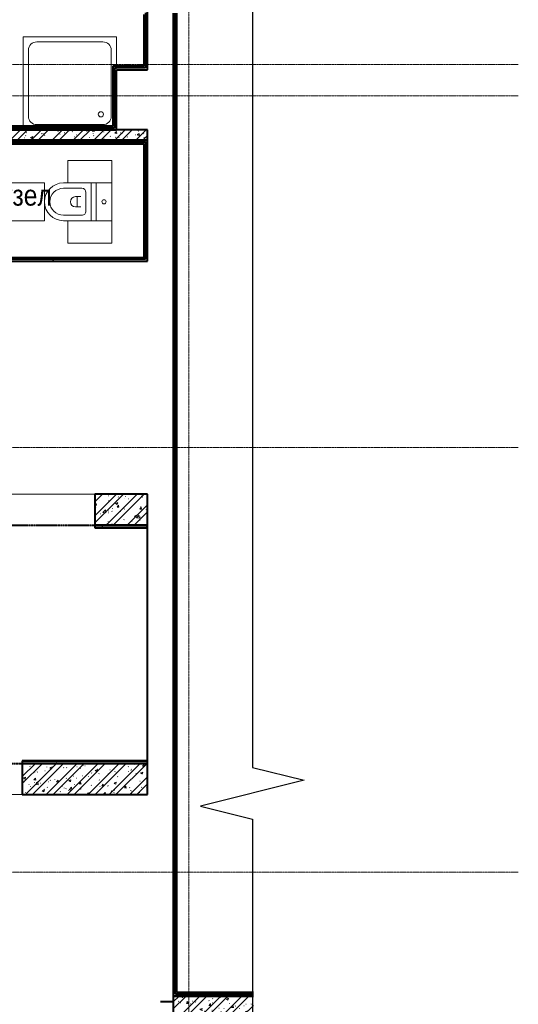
# Model space of a CAD drawing. Header units: millimetres. Extents: x 2030 to 93988, y -10431 to 40770.
# Tile 51 of 54: x 89169 to 93988, y 20922 to 30434. Entities that reach past the tile are written whole.
import ezdxf

# ---------------------------------------------------------------- set-up
doc = ezdxf.new("R2010")
doc.units = ezdxf.units.MM
for name, pattern in [('ADSK_Линия сетки', [25, 20, -2.5, 0, -2.5]), ('Линия сетки', [25, 20, -2.5, 0, -2.5]), ('Штрих_3_1_5_', [4.5, 3, -1.5]), ('Штриховая_ш3 п1_5', [4.5, 3, -1.5])]:
    doc.linetypes.add(name, pattern=pattern)
doc.layers.add('_Разделитель помещений_', color=4, linetype='Штриховая_ш3 п1_5', lineweight=40, true_color=0x00ffff)
for name, color, linetype, lineweight in [('Марки помещений', 7, 'Continuous', 20), ('Мебель', 7, 'Continuous', 18), ('Оси', 7, 'Continuous', 9), ('Перекрытия', 7, 'Continuous', 18), ('Сантехнические приборы', 7, 'Continuous', 18), ('Стены разрез', 7, 'Continuous', 40), ('Стены штриховка', 7, 'Continuous', 40)]:
    doc.layers.add(name, color=color, linetype=linetype, lineweight=lineweight)
doc.styles.add('Arial_3', font='arial.ttf', dxfattribs={"width": 0.85, "height": 200})
pattern_1 = [(50, (0, 0), (218.62117, -19.1268), [22.86, -251.46]), (355, (0, 0), (-42.29187, 229.2684), [18.288, -201.168]), (100.451, (18.22, -1.6), (176.33107, 210.13963), [19.428, -213.708]), (46.184, (0, 60.96), (325.29495, -50.45164), [34.29, -377.19]), (96.636, (27.1, 56.76), (284.883, 296.91266), [29.142, -320.562]), (351.184, (0, 60.96), (284.8858, 296.9107), [27.432, -301.752]), (21, (30.48, 45.72), (181.93753, -122.71832), [22.86, -251.46]), (326, (30.48, 45.72), (74.16223, 221.02618), [18.288, -201.168]), (71.451, (45.64, 35.5), (256.10035, 98.30526), [19.428, -213.708]), (37.5, (0, 0), (3.70639, 101.465895), [3.353, -195.377, 3.353, -200.863, -201.93]), (37.5, (0, 0), (3.70639, 101.465895), [-402.946, 3.353, -198.577]), (7.5, (0, 0), (80.18358, 120.21653), [3.353, -113.081, 3.353, -190.805, -76.962]), (7.5, (0, 0), (80.18358, 120.21653), [-310.591, 3.353, -73.609]), (327.5, (-67.97, 0), (162.708646, -6.87497), [3.353, -72.847, 3.353, -234.391, -315.468]), (327.5, (-67.97, 0), (162.708646, -6.87497), [-313.944, 3.353, -312.115]), (317.5, (-98.45, 0), (177.75468, 30.51183), [3.353, -95.707, 3.353, -154.534, -224.028]), (317.5, (-98.45, 0), (177.75468, 30.51183), [-256.946, 3.353, -220.675])]
pattern_2 = [(45, (0, 0), (-101.02788, 101.02788), []), (45, (67.35, 0), (-101.02788, 101.02788), [])]
pattern_3 = [(0, (0, 0), (406.4, 101.6), [33.528, -271.272, 33.528, -271.272, -1625.6]), (0, (0, 0), (406.4, 101.6), [-609.6, 33.528, -576.072, 33.528, -271.272, -711.2]), (0, (0, 0), (406.4, 101.6), [-1524, 33.528, -169.672, 33.528, -474.472]), (120, (152.4, 50.8), (-291.18818, 301.152724), [33.528, -271.272, 33.528, -271.272, -1625.6]), (120, (152.4, 50.8), (-291.18818, 301.152724), [-609.6, 33.528, -576.072, 33.528, -271.272, -711.2]), (120, (152.4, 50.8), (-291.18818, 301.152724), [-1524, 33.528, -169.672, 33.528, -474.472]), (240, (203.2, 254), (-115.21182, -402.752724), [33.528, -271.272, 33.528, -271.272, -1625.6]), (240, (203.2, 254), (-115.21182, -402.752724), [-609.6, 33.528, -576.072, 33.528, -271.272, -711.2]), (240, (203.2, 254), (-115.21182, -402.752724), [-1524, 33.528, -169.672, 33.528, -474.472])]

# ---------------------------------------------------------------- blocks, each defined once
blk = doc.blocks.new('MR_Унитаз напольный - Санузел с ванной-2561987-МКСС_LB01_-7_650__Кабельные конструкции под К4')
at = {"layer": 'Сантехнические приборы', "color": 253, "true_color": 0xaaaaaa}
for p, q in [((-182.5, 200), (-182.5, 50)), ((182.5, 200), (-182.5, 200)), ((182.5, 50), (182.5, 200)), ((-182.5, 50), (182.5, 50)), ((182.5, 50), (-182.5, 50)), ((-182.5, 50), (-182.5, 0)), ((-182.5, 0), (182.5, 0)), ((182.5, 0), (182.5, 50)), ((182.5, 0), (-182.5, 0)), ((-182.5, 0), (-182.5, -267.5)), ((-130, -267.5), (-130, -90)), ((-90, -50), (90, -50)), ((130, -90), (130, -267.5)), ((182.5, -267.5), (182.5, 0)), ((-50, -150), (-50, -100)), ((-50, -135), (50, -135)), ((50, -100), (50, -150))]:
    blk.add_line(p, q, dxfattribs=at)
for centre, radius, start, end in [((0, 125), 20, 0, 180), ((0, 125), 20, 180, 0), ((-90, -90), 40, 90, 180), ((90, -90), 40, 360, 90), ((0, -150), 50, 180, 0), ((0, -267.5), 182.5, 180, 360), ((0, -267.5), 130, 180, 0)]:
    blk.add_arc(centre, radius, start, end, dxfattribs=at)
blk = doc.blocks.new('MR_Зона обслуживания - MR_Зона обслуживания-2663528-МКСС_LB01_-7_650__Кабельные конструкции под К4')
at = {"layer": 'Мебель', "lineweight": 9}
for p, q in [((182.5, 0), (-182.5, 0)), ((-182.5, 0), (-182.5, -600)), ((182.5, -535), (182.5, 0)), ((-182.5, -600), (175, -600))]:
    blk.add_line(p, q, dxfattribs=at)
blk = doc.blocks.new('MR_Зона обслуживания - MR_Зона обслуживания-2663529-МКСС_LB01_-7_650__Кабельные конструкции под К4')
at = {"layer": 'Мебель', "lineweight": 9}
for p, q in [((108.75, 0), (-108.75, 0)), ((108.75, -425), (108.75, 0)), ((-108.75, -425), (108.75, -425))]:
    blk.add_line(p, q, dxfattribs=at)
blk = doc.blocks.new('MR_Зона обслуживания - MR_Зона обслуживания-V3-МКСС_LB01_-7_650__Кабельные конструкции под К4')
at = {"layer": 'Мебель', "lineweight": 9}
for p, q in [((108.75, 0), (-108.75, 0)), ((-108.75, 0), (-108.75, -425)), ((-108.75, -425), (108.75, -425))]:
    blk.add_line(p, q, dxfattribs=at)
blk = doc.blocks.new('A_PLU_WashingBath - A_PLU_WashingBath-2663545-МКСС_LB01_-7_650__Кабельные конструкции под К4')
at = {"layer": 'Сантехнические приборы', "color": 253, "true_color": 0xaaaaaa}
for p, q in [((-320, 400), (320, 400)), ((450, -450), (450, 415)), ((-400, -320), (-400, 320)), ((400, 320), (400, -320)), ((-450, -165), (-450, -450)), ((-450, -450), (450, -450)), ((320, -400), (-320, -400))]:
    blk.add_line(p, q, dxfattribs=at)
blk.add_circle((-300, 300), 25, dxfattribs=at)
for centre, start, end in [((-320, 320), 90, 180), ((320, 320), 0, 90), ((-320, -320), 180, 270), ((320, -320), 270, 0)]:
    blk.add_arc(centre, 80, start, end, dxfattribs=at)
blk = doc.blocks.new('135_SLK_GD_AR_rvt-1-МКСС_LB01_-7_650__Кабельные конструкции под К4')
at = {"layer": 'Стены разрез', "lineweight": 9, "true_color": 0xaaaaaa}
h = blk.add_hatch(dxfattribs=at)
h.set_pattern_fill('FP_4', color=253, style=0, pattern_type=2)
h.set_pattern_definition(pattern_3)
h.paths.add_polyline_path([(136330, 29970), (136350, 29970), (136350, 30520), (136330, 30520), (136330, 29985)])
h = blk.add_hatch(dxfattribs=at)
h.set_pattern_fill('FP_4', color=253, style=0, pattern_type=2)
h.set_pattern_definition(pattern_3)
h.paths.add_polyline_path([(136030, 29370), (136050, 29370), (136050, 29970), (136030, 29970), (136030, 29390)])
h = blk.add_hatch(dxfattribs=at)
h.set_pattern_fill('FP_4', color=253, style=0, pattern_type=2)
h.set_pattern_definition(pattern_3)
h.paths.add_polyline_path([(136050, 29950), (136350, 29950), (136350, 29970), (136050, 29970)])
h = blk.add_hatch(dxfattribs=at)
h.set_pattern_fill('FP_4', color=253, style=0, pattern_type=2)
h.set_pattern_definition(pattern_3)
h.paths.add_polyline_path([(136620, 29450), (136620, 29950), (136600, 29950), (136600, 29450)])
h = blk.add_hatch(dxfattribs=at)
h.set_pattern_fill('FP_4', color=253, style=0, pattern_type=2)
h.set_pattern_definition(pattern_3)
h.paths.add_polyline_path([(136620, 29248.4), (136620, 29450), (136600, 29450), (136600, 29248.4)])
h = blk.add_hatch(dxfattribs=at)
h.set_pattern_fill('FP_1', color=253, style=0, pattern_type=2)
h.set_pattern_definition(pattern_1)
h.paths.add_polyline_path([(136315, 29270), (136350, 29270), (136350, 29370), (134080, 29370), (134080, 29270), (136042.6, 29270)])
h.paths.add_polyline_path([(133180, 29270), (133180, 29370), (133070, 29370), (133070, 29270)])
h = blk.add_hatch(dxfattribs=at)
h.set_pattern_fill('FP_2', color=253, style=0, pattern_type=2)
h.set_pattern_definition(pattern_2)
h.paths.add_polyline_path([(136315, 29270), (136350, 29270), (136350, 29370), (134080, 29370), (134080, 29270), (136042.6, 29270)])
h.paths.add_polyline_path([(133180, 29270), (133180, 29370), (133070, 29370), (133070, 29270)])
h = blk.add_hatch(dxfattribs=at)
h.set_pattern_fill('FP_4', color=253, style=0, pattern_type=2)
h.set_pattern_definition(pattern_3)
h.paths.add_polyline_path([(136015, 29370), (136030, 29370), (136030, 29390), (134200, 29390), (134200, 29370), (135598.3, 29370)])
h = blk.add_hatch(dxfattribs=at)
h.set_pattern_fill('FP_4', color=253, style=0, pattern_type=2)
h.set_pattern_definition(pattern_3)
h.paths.add_polyline_path([(136315, 29250), (136330, 29250), (136330, 29270), (134080, 29270), (134080, 29250), (136042.6, 29250)])
h.paths.add_polyline_path([(133180, 29250), (133180, 29270), (133070, 29270), (133070, 29250), (133090, 29250)])
h = blk.add_hatch(dxfattribs=at)
h.set_pattern_fill('FP_4', color=253, style=0, pattern_type=2)
h.set_pattern_definition(pattern_3)
h.paths.add_polyline_path([(136350, 28120), (136350, 29270), (136330, 29270), (136330, 28120)])
h = blk.add_hatch(dxfattribs=at)
h.set_pattern_fill('FP_4', color=253, style=0, pattern_type=2)
h.set_pattern_definition(pattern_3)
h.paths.add_polyline_path([(136620, 27950), (136620, 29248.4), (136600, 29248.4), (136600, 27950)])
h = blk.add_hatch(dxfattribs=at)
h.set_pattern_fill('FP_4', color=253, style=0, pattern_type=2)
h.set_pattern_definition(pattern_3)
h.paths.add_polyline_path([(136350, 28100), (136350, 28120), (134601.6, 28120), (134601.6, 28100), (135598.3, 28100)])
h = blk.add_hatch(dxfattribs=at)
h.set_pattern_fill('FP_4', color=253, style=0, pattern_type=2)
h.set_pattern_definition(pattern_3)
h.paths.add_polyline_path([(136600, 25801.6), (136620, 25801.6), (136620, 27950), (136600, 27950), (136600, 26790.8)])
h = blk.add_hatch(dxfattribs=at)
h.set_pattern_fill('FP_1', color=253, style=0, pattern_type=2)
h.set_pattern_definition(pattern_1)
h.paths.add_polyline_path([(136350, 25550), (136350, 25850), (135840, 25850), (135840, 25550)])
h = blk.add_hatch(dxfattribs=at)
h.set_pattern_fill('FP_2', color=253, style=0, pattern_type=2)
h.set_pattern_definition(pattern_2)
h.paths.add_polyline_path([(136350, 25550), (136350, 25850), (135840, 25850), (135840, 25550)])
h = blk.add_hatch(dxfattribs=at)
h.set_pattern_fill('FP_4', color=253, style=0, pattern_type=2)
h.set_pattern_definition(pattern_3)
h.paths.add_polyline_path([(135840, 25530), (136348, 25530), (136348, 25550), (135840, 25550)])
h.paths.add_polyline_path([(134740, 25530), (134740, 25550), (134260, 25550), (134260, 25530)])
h.paths.add_polyline_path([(132330, 25530), (133160, 25530), (133160, 25550), (132330, 25550)])
h = blk.add_hatch(dxfattribs=at)
h.set_pattern_fill('FP_4', color=253, style=0, pattern_type=2)
h.set_pattern_definition(pattern_3)
h.paths.add_polyline_path([(136620, 23251.6), (136620, 25548.4), (136600, 25548.4), (136600, 23251.6)])
h = blk.add_hatch(dxfattribs=at)
h.set_pattern_fill('FP_4', color=253, style=0, pattern_type=2)
h.set_pattern_definition(pattern_3)
h.paths.add_polyline_path([(136348, 23250), (136348, 23270), (135140, 23270), (135140, 23250)])
h.paths.add_polyline_path([(133740, 23250), (133740, 23270), (132350, 23270), (132350, 23250)])
h = blk.add_hatch(dxfattribs=at)
h.set_pattern_fill('FP_1', color=253, style=0, pattern_type=2)
h.set_pattern_definition(pattern_1)
h.paths.add_polyline_path([(136350, 22950), (136350, 23250), (135140, 23250), (135140, 22950)])
h = blk.add_hatch(dxfattribs=at)
h.set_pattern_fill('FP_2', color=253, style=0, pattern_type=2)
h.set_pattern_definition(pattern_2)
h.paths.add_polyline_path([(136350, 22950), (136350, 23250), (135140, 23250), (135140, 22950)])
h = blk.add_hatch(dxfattribs=at)
h.set_pattern_fill('FP_4', color=253, style=0, pattern_type=2)
h.set_pattern_definition(pattern_3)
h.paths.add_polyline_path([(136620, 22998.4), (136620, 23251.6), (136600, 23251.6), (136600, 22998.4)])
h = blk.add_hatch(dxfattribs=at)
h.set_pattern_fill('FP_4', color=253, style=0, pattern_type=2)
h.set_pattern_definition(pattern_3)
h.paths.add_polyline_path([(136620, 21000), (136620, 22998.4), (136600, 22998.4), (136600, 21000)])
h = blk.add_hatch(dxfattribs=at)
h.set_pattern_fill('FP_1', color=253, style=0, pattern_type=2)
h.set_pattern_definition(pattern_1)
h.paths.add_polyline_path([(137375.5, 20800), (137375.5, 21000), (136600, 21000), (136600, 20800)])
h = blk.add_hatch(dxfattribs=at)
h.set_pattern_fill('FP_2', color=253, style=0, pattern_type=2)
h.set_pattern_definition(pattern_2)
h.paths.add_polyline_path([(137375.5, 20800), (137375.5, 21000), (136600, 21000), (136600, 20800)])
h = blk.add_hatch(dxfattribs=at)
h.set_pattern_fill('FP_4', color=253, style=0, pattern_type=2)
h.set_pattern_definition(pattern_3)
h.paths.add_polyline_path([(136620, 21000), (137375.5, 21000), (137375.5, 21020), (136620, 21020)])
at = {"layer": '_Разделитель помещений_', "color": 131, "linetype": 'Штрих_3_1_5_', "true_color": 0xaaffff}
for p, q in [((134740, 25550), (135840, 25550)), ((133740, 23250), (135140, 23250)), ((136475, 20950), (136600, 20950))]:
    blk.add_line(p, q, dxfattribs=at)
at = {"layer": 'Перекрытия', "color": 253, "true_color": 0xaaaaaa}
for p, q in [((135840, 25850), (134740, 25850)), ((136350, 23250), (136350, 25550)), ((133740, 22950), (135140, 22950))]:
    blk.add_line(p, q, dxfattribs=at)
at = {"layer": 'Стены разрез', "color": 253, "true_color": 0xaaaaaa}
for p, q in [((136315, 30485), (136315, 29985)), ((136350, 29985), (136350, 30520)), ((136600, 30498.4), (136600, 29950)), ((136635, 29950), (136635, 30498.4)), ((136030, 29985), (136015, 29985)), ((136015, 29985), (136015, 29405)), ((136050, 29985), (136030, 29985)), ((136315, 29985), (136050, 29985)), ((136350, 29970), (136350, 29985)), ((136350, 29950), (136350, 29970)), ((136050, 29370), (136050, 29950)), ((136050, 29950), (136350, 29950)), ((136600, 29950), (136600, 29450)), ((136635, 29450), (136635, 29950)), ((136015, 29405), (134215, 29405)), ((136600, 29450), (136600, 29248.4)), ((136635, 29248.4), (136635, 29450)), ((136350, 29370), (136015, 29370)), ((136030, 29370), (136050, 29370)), ((136350, 29270), (136350, 29370)), ((134080, 29235), (136315, 29235)), ((136315, 29270), (136350, 29270)), ((136315, 29235), (136315, 28135)), ((136350, 29270), (136330, 29270)), ((136350, 28135), (136350, 29270)), ((136600, 29248.4), (136600, 27950)), ((136635, 27950), (136635, 29248.4)), ((136315, 28135), (134601.6, 28135)), ((134601.6, 28100), (136350, 28100)), ((136350, 28120), (136350, 28135)), ((136350, 28100), (136350, 28120)), ((136600, 27950), (136600, 25801.6)), ((136635, 25801.6), (136635, 27950)), ((136350, 25850), (135840, 25850)), ((135840, 25850), (135840, 25550)), ((136350, 25550), (136350, 25850)), ((136600, 25801.6), (136600, 25548.4)), ((136635, 25548.4), (136635, 25801.6)), ((135840, 25550), (136350, 25550)), ((136348, 25550), (135840, 25550)), ((135840, 25550), (135840, 25525)), ((135840, 25525), (136348, 25525)), ((136350, 25550), (136348, 25550)), ((136348, 25525), (136348, 23275)), ((136350, 23275), (136350, 25550)), ((136600, 25548.4), (136600, 23251.6)), ((136635, 23251.6), (136635, 25548.4)), ((136348, 23275), (135140, 23275)), ((135140, 23275), (135140, 23250)), ((136350, 23250), (135140, 23250)), ((135140, 23250), (135140, 22950)), ((135140, 23250), (136348, 23250)), ((136348, 23250), (136350, 23250)), ((136350, 23250), (136350, 23275)), ((136350, 22950), (136350, 23250)), ((136600, 23251.6), (136600, 22998.4)), ((136635, 22998.4), (136635, 23251.6)), ((135140, 22950), (136350, 22950)), ((136600, 22998.4), (136600, 21000)), ((136635, 21035), (136635, 22998.4)), ((137375.5, 21035), (136635, 21035)), ((136635, 21000), (136600, 21000)), ((136600, 21000), (136600, 20800)), ((136600, 21000), (136620, 21000))]:
    blk.add_line(p, q, dxfattribs=at)
at = {"layer": 'Стены штриховка', "color": 253, "true_color": 0xaaaaaa}
for p, q in [((136330, 30500), (136330, 29985)), ((136620, 29950), (136620, 30498.4)), ((136030, 29970), (136030, 29390)), ((136030, 29970), (136050, 29970)), ((136330, 29970), (136050, 29970)), ((136330, 29985), (136330, 29970)), ((136620, 29450), (136620, 29950)), ((136620, 29248.4), (136620, 29450)), ((136015, 29390), (134215, 29390)), ((136015, 29370), (134215, 29370)), ((134215, 29370), (136015, 29370)), ((136030, 29390), (136015, 29390)), ((136015, 29370), (136030, 29370)), ((134080, 29270), (136315, 29270)), ((136315, 29270), (134080, 29270)), ((134080, 29250), (136315, 29250)), ((136330, 29270), (136315, 29270)), ((136315, 29250), (136330, 29250)), ((136330, 29250), (136330, 28135)), ((136620, 27950), (136620, 29248.4)), ((136330, 28120), (134601.6, 28120)), ((136330, 28135), (136330, 28120)), ((136620, 25801.6), (136620, 27950)), ((136620, 25548.4), (136620, 25801.6)), ((135840, 25530), (136348, 25530)), ((136348, 25530), (136348, 25550)), ((136620, 23251.6), (136620, 25548.4)), ((136348, 23270), (135140, 23270)), ((136348, 23275), (136348, 23270)), ((136348, 23270), (136348, 23250)), ((136620, 22998.4), (136620, 23251.6)), ((136620, 21020), (136620, 22998.4)), ((136635, 21020), (136620, 21020)), ((136620, 21000), (136635, 21000)), ((137375.5, 21020), (136635, 21020)), ((137375.5, 21000), (136635, 21000)), ((136635, 21000), (137375.5, 21000))]:
    blk.add_line(p, q, dxfattribs=at)
at = {"layer": 'Мебель', "color": 253, "lineweight": 18, "true_color": 0xaaaaaa, "rotation": 270.0000000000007}
for name, p in [('MR_Зона обслуживания - MR_Зона обслуживания-V3-МКСС_LB01_-7_650__Кабельные конструкции под К4', (136005, 28966.3)), ('MR_Зона обслуживания - MR_Зона обслуживания-2663528-МКСС_LB01_-7_650__Кабельные конструкции под К4', (135355, 28675)), ('MR_Зона обслуживания - MR_Зона обслуживания-2663529-МКСС_LB01_-7_650__Кабельные конструкции под К4', (136005, 28383.8))]:
    blk.add_blockref(name, p, dxfattribs=at)
at = {"layer": 'Сантехнические приборы', "color": 253, "lineweight": 18, "true_color": 0xaaaaaa}
for name, p, rotation in [('A_PLU_WashingBath - A_PLU_WashingBath-2663545-МКСС_LB01_-7_650__Кабельные конструкции под К4', (135600, 29820), 180), ('MR_Унитаз напольный - Санузел с ванной-2561987-МКСС_LB01_-7_650__Кабельные конструкции под К4', (135805, 28675), 270.0000000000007)]:
    blk.add_blockref(name, p, dxfattribs=dict(at, rotation=rotation))
blk = doc.blocks.new('*U339')
at = {"color": 0, "linetype": 'ByBlock', "lineweight": -2, "ltscale": 0.5}
blk.add_lwpolyline([(568.565, 307.737), (568.565, 155.118), (573.565, 153.868), (563.565, 151.368), (568.565, 150.118), (568.565, -2.5)], dxfattribs=at)

msp = doc.modelspace()

# ---------------------------------------------------------------- linework, layer by layer
at = {"layer": 'Оси', "linetype": 'Линия сетки'}
msp.add_line((90804.054, 5195.282), (90804.054, 40769.908), dxfattribs=at)
at = {"layer": 'Оси', "linetype": 'ADSK_Линия сетки'}
for p, q in [((93987.74, 30000), (32000.435, 30000)), ((93987.74, 29700), (32000.435, 29700)), ((93987.74, 26300), (32000.435, 26300)), ((93987.74, 22200), (32000.435, 22200))]:
    msp.add_line(p, q, dxfattribs=at)

# ---------------------------------------------------------------- block references
at = {"xscale": 100, "yscale": 100, "zscale": 100}
msp.add_blockref('*U339', (34561.564, 7699.621), dxfattribs=at)
at = {"lineweight": 5}
msp.add_blockref('135_SLK_GD_AR_rvt-1-МКСС_LB01_-7_650__Кабельные конструкции под К4', (-45945.946, 0), dxfattribs=at)

# ---------------------------------------------------------------- texts
at = {"layer": 'Марки помещений', "lineweight": 9, "insert": (88546.258, 28837.893), "char_height": 200, "width": 1151.62409, "attachment_point": 1, "style": 'Arial_3'}
msp.add_mtext('Санузел', dxfattribs=at)

doc.saveas('drawing.dxf')
